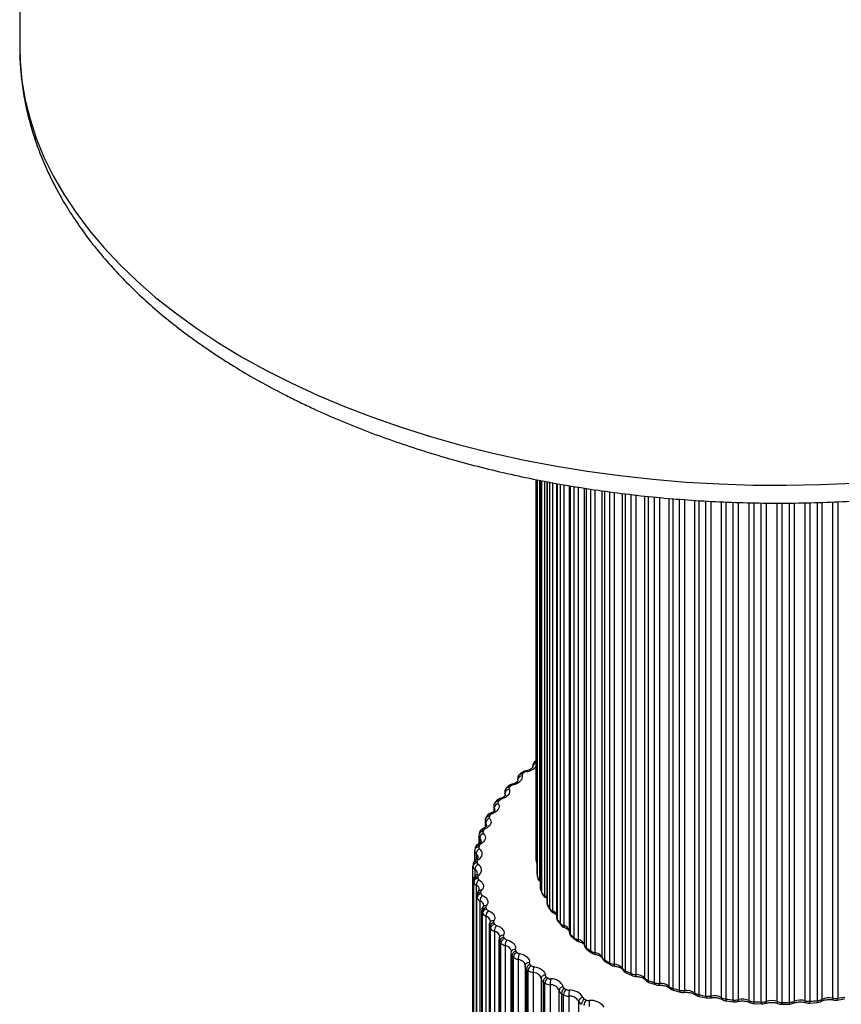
# Paper-space layout '_Isométrica' of a CAD drawing. Header units: millimetres. Extents: x -331 to 29, y -307 to 328.
# Tile 2 of 6: x -331 to -136, y -187 to 47. Entities that reach past the tile are written whole.
import ezdxf

# ---------------------------------------------------------------- set-up
doc = ezdxf.new("R2010")
doc.units = ezdxf.units.MM

psp = doc.layouts.new('_Isométrica')

# ---------------------------------------------------------------- linework, layer by layer
at = {"color": 7, "linetype": 'Continuous', "lineweight": 25}
for p, q in [((-331.15, 219.93), (-331.15, 40.29)), ((-331.15, 40.43), (-331.15, 40.29)), ((-208.65, -152.61), (-208.65, -62.27)), ((-208.51, -62.3), (-208.51, -155.35)), ((-207.68, -62.45), (-207.68, -159.05)), ((-206.1, -62.74), (-206.1, -162.66)), ((-203.81, -63.17), (-203.81, -166.14)), ((-200.84, -63.7), (-200.84, -169.45)), ((-209.45, -130.19), (-209.45, -130.39)), ((-209.43, -130.38), (-209.45, -130.19)), ((-208.65, -128.89), (-208.85, -129.05)), ((-212.19, -131.83), (-212.55, -132.16)), ((-215.45, -135.11), (-215.77, -135.47)), ((-213.02, -133.2), (-213.02, -133.69)), ((-216.12, -136.38), (-216.12, -137.29)), ((-218.71, -139.72), (-218.71, -140.96)), ((-218.21, -138.57), (-218.46, -138.94)), ((-220.42, -142.17), (-220.62, -142.55)), ((-219.44, -141.37), (-219.45, -141.37)), ((-220.77, -143.17), (-220.77, -144.74)), ((-222.29, -146.71), (-222.29, -148.62)), ((-222.21, -146.27), (-222.27, -146.71)), ((-222.07, -145.88), (-222.21, -146.27)), ((-221.15, -144.96), (-221.16, -144.97)), ((-222.3, -148.63), (-222.31, -148.63)), ((-223.25, -150.32), (-223.25, -152.65)), ((-223.22, -150.08), (-223.24, -150.2)), ((-223.15, -149.68), (-223.22, -150.08)), ((-223.63, -153.53), (-223.64, -153.93)), ((-223.64, -153.93), (-223.64, -153.95)), ((-223.64, -242.13), (-223.64, -153.95)), ((-208.51, -155.35), (-208.51, -155.43)), ((-208.51, -155.43), (-208.5, -155.52)), ((-208.5, -155.52), (-208.34, -156.58)), ((-223.52, -157.24), (-223.52, -245.43)), ((-223.51, -157.31), (-223.52, -157.24)), ((-223.51, -157.31), (-223.51, -245.5)), ((-223.47, -245.89), (-223.47, -157.7)), ((-222.87, -158.44), (-222.87, -246.63)), ((-208.35, -156.47), (-208.34, -156.58)), ((-222.84, -160.87), (-222.84, -249.06)), ((-222.81, -161.05), (-222.81, -249.23)), ((-207.61, -159.47), (-207.23, -160.51)), ((-222.71, -249.62), (-222.71, -161.43)), ((-222, -162.14), (-222, -250.32)), ((-205.94, -163.31), (-205.36, -164.32)), ((-221.6, -164.45), (-221.6, -252.64)), ((-221.54, -164.73), (-221.54, -252.91)), ((-221.37, -253.29), (-221.37, -165.11)), ((-220.56, -165.77), (-220.56, -253.96)), ((-204.56, -164.99), (-204.55, -164.99)), ((-219.81, -167.95), (-219.81, -256.14)), ((-203.52, -166.99), (-202.75, -167.95)), ((-219.7, -168.33), (-219.7, -256.52)), ((-219.47, -256.89), (-219.47, -168.7)), ((-218.56, -169.32), (-218.56, -257.51)), ((-217.48, -171.35), (-217.48, -259.54)), ((-217.3, -171.82), (-217.3, -260.01)), ((-217.02, -260.36), (-217.02, -172.18)), ((-216.02, -172.75), (-216.02, -260.94)), ((-200.4, -170.46), (-199.44, -171.35)), ((-214.55, -174.14), (-214.63, -174.61)), ((-214.63, -174.61), (-214.63, -262.8)), ((-214.54, -174.07), (-214.55, -174.14)), ((-196.62, -173.68), (-195.5, -174.5)), ((-214.38, -175.18), (-214.38, -263.36)), ((-214.04, -263.7), (-214.04, -175.52)), ((-212.95, -176.03), (-212.95, -264.22)), ((-210.12, -177.22), (-209.74, -177.54)), ((-192.24, -176.62), (-190.96, -177.35)), ((-211.29, -177.71), (-211.29, -265.9)), ((-210.94, -178.36), (-210.56, -178.69)), ((-210.94, -178.36), (-210.94, -266.55)), ((-210.56, -266.87), (-210.56, -178.69)), ((-209.39, -179.15), (-209.39, -267.33)), ((-187.31, -179.23), (-185.9, -179.87)), ((-207.48, -180.63), (-207.48, -180.59)), ((-207.48, -180.63), (-207.48, -268.81)), ((-207.03, -181.36), (-206.59, -181.66)), ((-207.03, -181.36), (-207.03, -269.55)), ((-206.59, -269.85), (-206.59, -181.66)), ((-206.25, -180.18), (-205.83, -180.48)), ((-205.36, -182.06), (-205.36, -270.25)), ((-182.74, -180.89), (-182.73, -180.9)), ((-181.91, -181.49), (-180.39, -182.03)), ((-203.23, -271.59), (-203.23, -183.4)), ((-202.66, -184.15), (-202.18, -184.42)), ((-202.66, -184.15), (-202.66, -272.33)), ((-202.18, -272.61), (-202.18, -184.42)), ((-201.95, -182.92), (-201.48, -183.2)), ((-176.1, -183.36), (-174.48, -183.8)), ((-200.89, -184.76), (-200.89, -272.94)), ((-198.57, -274.17), (-198.57, -185.98)), ((-197.23, -185.44), (-196.72, -185.68)), ((-169.96, -184.84), (-168.26, -185.16)), ((-163.57, -185.89), (-161.82, -186.09)), ((-157.02, -186.5), (-155.24, -186.59)), ((-150.39, -186.67), (-148.6, -186.64)), ((-143.77, -186.4), (-142, -186.25)), ((-137.24, -185.68), (-135.52, -185.41))]:
    psp.add_line(p, q, dxfattribs=at)
at = {"color": 8, "linetype": 'Continuous', "lineweight": 25}
for p, q in [((-208.51, -62.3), (-208.51, -155.43)), ((-208.35, -156.47), (-208.35, -62.33)), ((-207.89, -62.41), (-207.89, -157.09)), ((-207.64, -62.46), (-207.64, -159.26)), ((-207.28, -160.28), (-207.28, -62.52)), ((-206.7, -62.63), (-206.7, -160.87)), ((-206.01, -62.76), (-206.01, -163.01)), ((-205.45, -163.99), (-205.45, -62.86)), ((-204.75, -62.99), (-204.75, -164.54)), ((-203.64, -63.2), (-203.64, -166.61)), ((-202.88, -167.55), (-202.88, -63.34)), ((-202.08, -63.49), (-202.08, -168.05)), ((-200.56, -63.75), (-200.56, -170.04)), ((-199.62, -170.92), (-199.62, -63.9)), ((-198.72, -64.04), (-198.72, -171.36)), ((-197.22, -172.6), (-197.22, -64.28)), ((-196.81, -64.34), (-196.81, -173.24)), ((-195.7, -174.05), (-195.7, -64.52)), ((-194.72, -64.67), (-194.72, -174.43)), ((-192.98, -175.56), (-192.98, -64.92)), ((-192.44, -64.99), (-192.44, -176.16)), ((-191.17, -176.89), (-191.17, -65.16)), ((-190.13, -65.3), (-190.13, -177.2)), ((-188.17, -178.21), (-188.17, -65.56)), ((-187.52, -65.64), (-187.52, -178.77)), ((-186.11, -179.41), (-186.11, -65.81)), ((-185.01, -65.93), (-185.01, -179.65)), ((-182.86, -180.52), (-182.86, -66.16)), ((-182.1, -66.24), (-182.1, -181.03)), ((-180.57, -181.58), (-180.57, -66.4)), ((-179.43, -66.52), (-179.43, -181.74)), ((-177.12, -182.46), (-177.12, -66.71)), ((-176.27, -66.78), (-176.27, -182.92)), ((-174.64, -183.36), (-174.64, -66.91)), ((-173.47, -67.01), (-173.47, -183.44)), ((-171.04, -184), (-171.04, -67.19)), ((-170.09, -67.24), (-170.09, -184.4)), ((-168.39, -184.73), (-168.39, -67.33)), ((-167.21, -67.4), (-167.21, -184.73)), ((-164.68, -185.12), (-164.68, -67.54)), ((-163.66, -67.58), (-163.66, -185.46)), ((-161.9, -185.67), (-161.9, -67.64)), ((-160.74, -67.67), (-160.74, -185.59)), ((-141.93, -185.82), (-141.93, -67.7)), ((-140.88, -67.66), (-140.88, -185.52)), ((-138.31, -185.22), (-138.31, -67.55)), ((-137.14, -67.5), (-137.14, -185.25)), ((-158.14, -185.81), (-158.14, -67.75)), ((-157.06, -67.79), (-157.06, -186.08)), ((-155.27, -186.17), (-155.27, -67.8)), ((-154.13, -67.81), (-154.13, -186.02)), ((-151.51, -186.06), (-151.51, -67.83)), ((-150.38, -67.83), (-150.38, -186.25)), ((-148.58, -186.22), (-148.58, -67.83)), ((-147.48, -67.81), (-147.48, -185.99)), ((-144.87, -185.86), (-144.87, -67.76)), ((-143.71, -67.74), (-143.71, -185.97)), ((-212.96, -133.63), (-213, -133.39)), ((-213, -133.39), (-213, -133.73)), ((-216.05, -136.68), (-216.05, -137.21)), ((-218.59, -140.11), (-218.59, -140.86)), ((-220.58, -143.65), (-220.58, -144.6)), ((-222.02, -147.29), (-222.02, -148.44)), ((-222.88, -150.99), (-222.88, -152.34)), ((-223.17, -154.72), (-223.17, -156.36))]:
    psp.add_line(p, q, dxfattribs=at)
at = {"color": 8, "linetype": 'Continuous', "lineweight": 25, "flags": 128}
for points in [[(-331.15, 40.29), (-331.06, 36.91), (-330.62, 32.32), (-329.84, 27.74), (-328.7, 23.19), (-327.22, 18.67), (-325.39, 14.2), (-323.22, 9.78), (-320.71, 5.41), (-317.87, 1.12), (-314.71, -3.1), (-311.22, -7.24), (-307.42, -11.28), (-303.32, -15.22), (-298.92, -19.05), (-294.22, -22.76), (-289.25, -26.36), (-284.01, -29.82), (-278.51, -33.14), (-272.76, -36.32), (-266.77, -39.35)], [(-266.77, -39.35), (-260.55, -42.23), (-254.12, -44.94), (-247.49, -47.48), (-240.67, -49.86), (-233.68, -52.06), (-226.52, -54.07), (-219.22, -55.9), (-211.78, -57.55), (-204.22, -59), (-196.56, -60.26), (-188.81, -61.32), (-180.99, -62.18), (-173.11, -62.84), (-165.19, -63.3), (-157.23, -63.56), (-149.27, -63.61), (-141.31, -63.46), (-133.37, -63.11)], [(-210.95, -131.51), (-211.01, -131.41), (-211.06, -131.36), (-211.11, -131.34), (-211.12, -131.34)], [(-214.18, -134.69), (-214.26, -134.6), (-214.32, -134.55), (-214.39, -134.53), (-214.41, -134.53)], [(-215.97, -137.04), (-215.98, -136.92), (-216.05, -136.68)], [(-207.89, -157.09), (-207.69, -157.25), (-207.68, -157.26)], [(-207.64, -159.26), (-207.62, -159.42), (-207.61, -159.47)], [(-207.28, -160.28), (-207.26, -160.43), (-207.23, -160.51)], [(-202.08, -168.05), (-202.07, -168.2), (-202.04, -168.32), (-202, -168.42), (-201.94, -168.48), (-201.91, -168.5)], [(-198.72, -171.36), (-198.72, -171.51), (-198.69, -171.63), (-198.66, -171.73), (-198.61, -171.78), (-198.57, -171.8)], [(-194.72, -174.43), (-194.72, -174.58), (-194.7, -174.7), (-194.67, -174.79), (-194.64, -174.84), (-194.61, -174.86)], [(-211.26, -177.4), (-211.26, -177.33), (-211.32, -177.08), (-211.45, -176.85), (-211.64, -176.63), (-211.9, -176.44), (-212.21, -176.27), (-212.56, -176.13), (-212.95, -176.03)], [(-192.98, -175.56), (-192.96, -175.71), (-192.95, -175.75)], [(-207.48, -180.55), (-207.51, -180.35), (-207.6, -180.11), (-207.77, -179.88), (-207.99, -179.67), (-208.28, -179.49), (-208.61, -179.34), (-208.99, -179.22), (-209.39, -179.15)], [(-188.17, -178.21), (-188.15, -178.36), (-188.1, -178.5)], [(-182.1, -181.03), (-182.09, -181.18), (-182.06, -181.31), (-182.01, -181.41), (-181.94, -181.47), (-181.91, -181.49)], [(-180.57, -181.58), (-180.56, -181.73), (-180.53, -181.85), (-180.49, -181.95), (-180.42, -182.01), (-180.39, -182.03)], [(-176.27, -182.92), (-176.26, -183.07), (-176.23, -183.19), (-176.19, -183.29), (-176.14, -183.34), (-176.1, -183.36)], [(-174.64, -183.36), (-174.63, -183.51), (-174.61, -183.63), (-174.57, -183.72), (-174.52, -183.78), (-174.48, -183.8)], [(-170.09, -184.4), (-170.09, -184.55), (-170.07, -184.67), (-170.04, -184.76), (-170, -184.82), (-169.96, -184.84)], [(-168.39, -184.73), (-168.38, -184.88), (-168.36, -185), (-168.33, -185.09), (-168.3, -185.14), (-168.26, -185.16)], [(-167.21, -184.73), (-167.22, -184.88), (-167.24, -185), (-167.26, -185.09), (-167.3, -185.15), (-167.33, -185.16)], [(-163.66, -185.46), (-163.66, -185.61), (-163.64, -185.73), (-163.62, -185.82), (-163.6, -185.87), (-163.57, -185.89)], [(-161.9, -185.67), (-161.9, -185.82), (-161.89, -185.94), (-161.87, -186.03), (-161.85, -186.08), (-161.82, -186.09)], [(-160.74, -185.59), (-160.74, -185.74), (-160.77, -185.87), (-160.8, -185.96), (-160.85, -186.02), (-160.89, -186.03)], [(-154.13, -186.02), (-154.14, -186.17), (-154.17, -186.29), (-154.21, -186.38), (-154.27, -186.45), (-154.31, -186.46)], [(-151.51, -186.06), (-151.5, -186.21), (-151.46, -186.34), (-151.41, -186.43), (-151.34, -186.5), (-151.31, -186.51)], [(-144.87, -185.86), (-144.86, -186.01), (-144.83, -186.13), (-144.79, -186.23), (-144.74, -186.29), (-144.7, -186.3)], [(-138.31, -185.22), (-138.31, -185.37), (-138.29, -185.49), (-138.26, -185.58), (-138.21, -185.64), (-138.18, -185.65)], [(-137.14, -185.25), (-137.15, -185.4), (-137.16, -185.52), (-137.18, -185.61), (-137.21, -185.66), (-137.24, -185.68)]]:
    psp.add_lwpolyline(points, dxfattribs=at)
at = {"color": 7, "linetype": 'Continuous', "lineweight": 25, "flags": 128}
for points in [[(-212.01, -132.48), (-211.96, -132.82), (-212.02, -133.16), (-212.17, -133.49), (-212.42, -133.81), (-212.75, -134.09), (-213.17, -134.34), (-213.65, -134.54), (-214.18, -134.69)], [(-213, -133.39), (-213.02, -133.29), (-213.02, -133.2)], [(-215.09, -135.71), (-214.99, -136.05), (-214.99, -136.4), (-215.09, -136.73), (-215.29, -137.06), (-215.58, -137.36), (-215.95, -137.62), (-216.4, -137.85), (-216.91, -138.03)], [(-217.65, -139.09), (-217.5, -139.43), (-217.44, -139.77), (-217.49, -140.11), (-217.64, -140.44), (-217.88, -140.76), (-218.22, -141.04), (-218.63, -141.29), (-219.11, -141.5)], [(-219.68, -142.6), (-219.47, -142.92), (-219.37, -143.26), (-219.36, -143.6), (-219.46, -143.94), (-219.65, -144.26), (-219.94, -144.56), (-220.31, -144.83), (-220.75, -145.06)], [(-221.15, -146.19), (-220.9, -146.5), (-220.74, -146.83), (-220.68, -147.17), (-220.73, -147.51), (-220.87, -147.85), (-221.11, -148.16), (-221.44, -148.45), (-221.84, -148.7)], [(-223.25, -150.32), (-223.25, -150.3), (-223.24, -150.2)], [(-222.17, -157.21), (-221.79, -157.47), (-221.48, -157.77), (-221.27, -158.09), (-221.15, -158.43), (-221.13, -158.77), (-221.22, -159.11), (-221.4, -159.44), (-221.68, -159.74)], [(-222.81, -161.05), (-222.83, -160.94), (-222.84, -160.87)], [(-221.37, -160.88), (-220.94, -161.12), (-220.59, -161.39), (-220.33, -161.7), (-220.16, -162.03), (-220.09, -162.37), (-220.12, -162.72), (-220.26, -163.05), (-220.48, -163.37)], [(-220, -164.48), (-219.54, -164.7), (-219.15, -164.96), (-218.84, -165.25), (-218.62, -165.57), (-218.5, -165.91), (-218.47, -166.25), (-218.55, -166.59), (-218.73, -166.92)], [(-218.08, -168), (-217.58, -168.19), (-217.15, -168.43), (-216.8, -168.71), (-216.53, -169.01), (-216.36, -169.34), (-216.28, -169.68), (-216.31, -170.03), (-216.43, -170.36)], [(-215.61, -171.41), (-215.09, -171.57), (-214.63, -171.79), (-214.23, -172.04), (-213.92, -172.34), (-213.69, -172.65), (-213.56, -172.99), (-213.54, -173.33), (-213.61, -173.67)], [(-212.63, -174.67), (-212.09, -174.81), (-211.59, -175), (-211.16, -175.23), (-210.8, -175.51), (-210.52, -175.81), (-210.34, -176.14), (-210.26, -176.48), (-210.29, -176.83)], [(-211.29, -177.71), (-211.29, -177.68), (-211.28, -177.57)], [(-209.15, -177.77), (-208.59, -177.88), (-208.07, -178.04), (-207.6, -178.25), (-207.2, -178.51), (-206.88, -178.8), (-206.65, -179.12), (-206.52, -179.45), (-206.48, -179.79)]]:
    psp.add_lwpolyline(points, dxfattribs=at)
at = {"color": 8, "linetype": 'Continuous', "lineweight": 25}
for centre, radius, start, end in [((-211.24, -128.21), 3.31, 275.012, 321.5656), ((-208.53, -130.35), 0.911, 97.4677, 175.5619), ((-208.58, -129.41), 0.455, 99.0302, 126.9793), ((-212.15, -132.67), 0.649, 65.1173, 128.9529), ((-211.79, -132.33), 0.642, 64.6819, 128.2908), ((-215.27, -135.96), 0.703, 68.7132, 135.265), ((-214.97, -135.61), 0.697, 68.3181, 134.4971), ((-215.42, -136.38), 0.703, 179.8473, 204.7458), ((-217.97, -139.71), 0.735, 180.8547, 212.8641), ((-217.87, -139.41), 0.761, 72.4351, 141.592), ((-217.62, -139.05), 0.755, 72.0676, 140.7747), ((-217.16, -138.17), 0.287, 29.508, 95.5291), ((-219.94, -142.95), 0.786, 74.4264, 149.776), ((-219.75, -142.57), 0.781, 74.069, 149.0296), ((-219.37, -141.7), 0.34, 37.7478, 101.3412), ((-219.35, -140.6), 0.901, 0.6114, 33.1814), ((-220, -143.15), 0.771, 180.9415, 220.6279), ((-221.31, -144.28), 0.958, 1.157, 40.7618), ((-221.46, -146.68), 0.824, 181.9907, 227.6554), ((-221.44, -146.6), 0.835, 77.7754, 157.0401), ((-221.31, -146.22), 0.83, 77.4391, 156.1778), ((-221.04, -145.34), 0.4, 44.8849, 106.532), ((-222.31, -149.92), 0.873, 80.6787, 163.7395), ((-222.13, -149.06), 0.464, 51.0915, 111.4625), ((-222.68, -148.04), 1, 0.8967, 48.3271), ((-222.39, -150.28), 0.863, 182.7274, 234.8563), ((-222.38, -150.31), 0.878, 81.0117, 164.539), ((-223.51, -151.87), 1.09, 3.0798, 54.6422), ((-222.74, -154.05), 0.915, 84.1888, 172.1698), ((-222.73, -153.66), 0.912, 83.8581, 171.3848), ((-222.65, -152.79), 0.507, 55.0048, 117.8938), ((-207.9, -152.61), 0.754, 179.8073, 215.1147), ((-223.74, -155.73), 1.17, 4.8194, 60.7792), ((-222.59, -156.57), 0.574, 60.0305, 122.8271), ((-223.39, -159.6), 1.26, 5.1134, 66.0387), ((-207.37, -157.13), 0.524, 175.603, 232.1142), ((-221.95, -160.32), 0.64, 64.522, 128.1659), ((-206.99, -159.04), 0.685, 180.0975, 198.452), ((-207.46, -162.38), 1.69, 36.6998, 63.2728), ((-206.23, -160.93), 0.471, 172.1205, 236.8388), ((-222.41, -163.4), 1.33, 5.9378, 72.1888), ((-220.74, -164.01), 0.694, 68.1681, 134.4097), ((-205.39, -162.65), 0.719, 180.4519, 209.3025), ((-205.38, -163.01), 0.628, 179.4575, 208.4073), ((-220.9, -164.45), 0.698, 179.6754, 203.5867), ((-220.91, -167.19), 1.45, 8.8027, 76.3177), ((-204.82, -164), 0.622, 179.318, 210.9071), ((-204.31, -164.61), 0.447, 169.86, 236.3615), ((-205.28, -166.09), 1.64, 26.373, 71.1157), ((-219.08, -167.95), 0.729, 180.6595, 211.7762), ((-218.97, -167.63), 0.753, 71.9278, 140.6774), ((-203.05, -166.13), 0.768, 181.2013, 219.3924), ((-203.04, -166.63), 0.604, 178.8604, 217.0972), ((-202.28, -167.57), 0.597, 178.6613, 219.2684), ((-202.37, -169.61), 1.59, 15.4708, 79.5166), ((-218.84, -170.89), 1.59, 11.6048, 79.9941), ((-216.64, -171.14), 0.807, 75.4529, 147.3184), ((-200.02, -169.42), 0.823, 182.0684, 228.9029), ((-199.99, -170.06), 0.567, 177.5472, 224.6805), ((-216.72, -171.34), 0.763, 180.6412, 219.6172), ((-216.21, -174.46), 1.72, 13.0712, 83.4741), ((-199.06, -170.95), 0.558, 177.2069, 226.4616), ((-213.82, -174.58), 0.815, 181.7736, 226.7316), ((-213.79, -174.48), 0.828, 77.3146, 155.9835), ((-196.28, -173.27), 0.536, 176.1965, 230.2751), ((-195.17, -174.09), 0.528, 175.7863, 231.5201), ((-191.94, -176.21), 0.507, 174.6054, 233.9801), ((-190.7, -176.96), 0.475, 172.4143, 236.3705), ((-189.56, -177.33), 0.582, 167.6959, 211.2305), ((-210.44, -177.67), 0.853, 182.4942, 234.0017), ((-187.07, -178.85), 0.452, 170.5505, 237.9363), ((-185.67, -179.49), 0.444, 169.8391, 238.2453), ((-183.54, -179.78), 1.47, 175.0093, 191.5684), ((-206.56, -180.56), 0.928, 184.088, 239.7957), ((-182.25, -180.53), 0.607, 178.9363, 216.2806), ((-180.91, -181.87), 1.49, 348.5531, 4.9493), ((-176.56, -182.48), 0.57, 177.6771, 224.0523), ((-174.04, -183.57), 0.577, 328.4795, 12.4852), ((-170.5, -184.03), 0.539, 176.3603, 229.743), ((-164.17, -185.17), 0.51, 174.7926, 233.6662), ((-157.69, -185.89), 0.456, 170.8965, 237.3658), ((-156.21, -186.2), 0.858, 171.4284, 200.2028), ((-154.09, -186.3), 1.19, 173.7877, 194.3644), ((-156.49, -186.38), 6.11, 357.247, 1.2121), ((-150.44, -186.35), 1.86, 350.9195, 3.9716), ((-147.91, -186.07), 0.44, 301.3166, 10.5365), ((-144.41, -186.1), 0.707, 335.0944, 10.3441), ((-142.52, -185.95), 0.601, 330.0597, 12.0701), ((-141.35, -185.59), 0.471, 303.242, 7.8882)]:
    psp.add_arc(centre, radius, start, end, dxfattribs=at)
at = {"color": 7, "linetype": 'Continuous', "lineweight": 25}
for centre, radius, start, end in [((-211.98, -133.5), 1.02, 91.789, 173.6817), ((-211.63, -132.39), 0.392, 128.4804, 193.6233), ((-180.09, -166.31), 46.71, 132.2788, 132.8716), ((-210.8, -132.62), 1.12, 97.5588, 129.3462), ((-214.75, -135.57), 0.368, 135.5066, 203.6277), ((-184.88, -161.6), 39.99, 138.239, 138.8964), ((-214.01, -135.67), 0.998, 100.3038, 134.7374), ((-214.98, -136.79), 1.08, 95.7123, 173.9497), ((-217.46, -140.22), 1.14, 99.7667, 174.356), ((-217.35, -138.9), 0.358, 143.6927, 213.1047), ((-189.27, -158.14), 34.4, 144.843, 145.5699), ((-216.71, -138.88), 0.877, 103.1461, 140.7524), ((-219.41, -142.35), 0.363, 152.8822, 221.6796), ((-193.04, -155.84), 29.98, 152.1197, 152.9163), ((-218.89, -142.23), 0.763, 106.1408, 147.4784), ((-219.39, -143.76), 1.2, 103.983, 174.8721), ((-220.75, -147.39), 1.27, 108.392, 175.469), ((-220.9, -145.9), 0.382, 162.7462, 229.1287), ((-195.98, -154.54), 26.76, 160.0419, 160.9012), ((-220.54, -145.69), 0.66, 109.3679, 154.9865), ((-197.93, -153.99), 24.73, 168.5032, 169.4089), ((-221.62, -149.23), 0.571, 112.9445, 163.3083), ((-221.54, -151.08), 1.35, 113.0244, 176.1178), ((-222.91, -151.03), 1.46, 292.1799, 54.4973), ((-221.83, -149.5), 0.416, 172.8591, 235.4168), ((-222.71, -153.9), 0.933, 182.7999, 240.667), ((-221.73, -154.8), 1.44, 117.9093, 176.7886), ((-198.79, -153.88), 23.86, 177.3098, 178.2373), ((-222.18, -153.12), 0.466, 182.7999, 240.667), ((-222.14, -152.82), 0.497, 117.0332, 172.4035), ((-223.05, -154.82), 1.45, 300.7549, 63.6979), ((-222.08, -156.44), 0.439, 121.8403, 182.1254), ((-189.05, -153.01), 19.6, 187.0896, 190.1458), ((-222.56, -157.42), 0.961, 87.4358, 173.5824), ((-199.16, -154.67), 24.49, 186.2014, 187.1215), ((-222.51, -157.81), 0.967, 87.8294, 173.5812), ((-222.43, -157.48), 1.06, 192.2345, 245.0872), ((-221.33, -158.51), 1.55, 123.0735, 177.4521), ((-198.5, -153.85), 24.15, 186.2014, 187.1215), ((-221.95, -156.73), 0.532, 192.2345, 245.0872), ((-207.37, -156.23), 1.01, 193.6686, 238.8109), ((-221.8, -161.16), 1.02, 91.2468, 173.6568), ((-197.73, -154.37), 25.96, 194.8996, 195.7847), ((-221.69, -161.54), 1.02, 91.649, 173.6749), ((-220.32, -162.19), 1.69, 128.5396, 178.0792), ((-221.44, -160.06), 0.397, 127.5869, 192.2009), ((-197.09, -153.56), 25.6, 194.8996, 195.7847), ((-221.15, -160.3), 0.614, 200.9539, 248.8965), ((-187.16, -152.51), 21.56, 198.247, 201.1151), ((-206.17, -159.77), 1.21, 204.666, 244.4154), ((-221.56, -160.99), 1.23, 200.9539, 248.8965), ((-220.23, -163.63), 0.37, 134.4486, 202.2446), ((-183.94, -150.99), 25.13, 208.5609, 211.1509), ((-220.47, -164.84), 1.07, 95.1541, 173.903), ((-195.23, -153.47), 28.62, 203.1659, 203.9953), ((-220.3, -165.22), 1.08, 95.5681, 173.9374), ((-220.13, -164.42), 1.42, 208.8686, 252.281), ((-194.62, -152.67), 28.22, 203.1659, 203.9953), ((-218.69, -165.82), 1.87, 134.3236, 178.6431), ((-219.78, -163.8), 0.71, 208.8686, 252.281), ((-204.23, -163.16), 1.47, 214.3517, 249.2564), ((-218.57, -168.44), 1.13, 99.1882, 174.2917), ((-218.34, -168.81), 1.14, 99.6172, 174.3392), ((-218.45, -167.14), 0.358, 142.4768, 211.8208), ((-191.24, -150.9), 32.04, 210.8405, 211.6026), ((-216.44, -169.35), 2.12, 140.4322, 179.1212), ((-217.87, -167.21), 0.818, 215.9785, 255.3799), ((-179.69, -148.05), 30.3, 217.7868, 220.0727), ((-201.58, -166.35), 1.77, 222.7669, 253.5951), ((-191.8, -151.67), 32.49, 210.8405, 211.6026), ((-218.15, -167.74), 1.64, 215.9785, 255.3799), ((-216.12, -170.53), 0.361, 151.5418, 220.5401), ((-174.79, -143.45), 37.03, 225.8956, 227.8957), ((-216.11, -171.93), 1.19, 103.3799, 174.7941), ((-187.64, -148.77), 37.57, 217.8505, 218.5423), ((-215.83, -172.29), 1.2, 103.8271, 174.8518), ((-215.64, -170.92), 1.87, 222.3387, 258.2902), ((-187.13, -148.03), 37.05, 217.8505, 218.5423), ((-215.42, -170.49), 0.937, 222.3387, 258.2902), ((-213.52, -172.77), 2.5, 146.8604, 179.4974), ((-198.27, -169.32), 2.09, 230.0664, 257.6047), ((-198.91, -173.12), 1.76, 16.9308, 84.0613), ((-196.29, -172.45), 0.941, 189.1708, 236.4064), ((-213.12, -175.28), 1.26, 107.76, 175.3814), ((-212.78, -175.62), 1.27, 108.2286, 175.4463), ((-213.25, -173.79), 0.378, 161.3356, 228.1537), ((-182.52, -143.95), 43.22, 224.1939, 224.8182), ((-212.47, -173.62), 1.06, 228.0305, 261.0782), ((-209.86, -176.05), 3.09, 153.5878, 179.7643), ((-169.66, -137.22), 45.11, 232.9902, 234.7435), ((-194.36, -172.04), 2.42, 236.4384, 261.4011), ((-194.84, -176.52), 2.09, 27.2773, 86.7803), ((-182.96, -144.63), 43.82, 224.1939, 224.8182), ((-212.62, -173.94), 2.12, 228.0305, 261.0782), ((-210.43, -177.66), 0.848, 79.8505, 174.0931), ((-209.61, -178.46), 1.34, 112.3592, 176.0246), ((-209.88, -176.89), 0.411, 171.4401, 234.6004), ((-191.92, -175.16), 1.13, 200.6339, 242.3912), ((-164.71, -129.58), 54.21, 239.2271, 240.7783), ((-189.89, -174.48), 2.73, 242.063, 265.0676), ((-190.16, -179.66), 2.46, 36.2283, 89.3887), ((-209.21, -178.78), 1.34, 112.8523, 176.0937), ((-209.13, -176.79), 2.37, 233.1433, 263.7899), ((-209.03, -176.59), 1.19, 233.1433, 263.7899), ((-205.23, -179.15), 4.16, 160.5774, 179.926), ((-186.99, -177.51), 1.37, 210.8233, 247.4863), ((-160.3, -121.01), 63.85, 244.7698, 246.1606), ((-184.94, -176.65), 3, 247.0971, 268.6704), ((-184.91, -182.49), 2.84, 43.9435, 92.0372), ((-206.59, -180.69), 0.904, 83.5567, 173.7196), ((-205.6, -181.45), 1.42, 117.2069, 176.6942), ((-205.16, -181.74), 1.43, 117.7276, 176.7643), ((-205.2, -179.45), 2.61, 237.7632, 266.4597), ((-206.03, -179.78), 0.458, 181.4279, 239.9849), ((-205.13, -179.37), 1.31, 237.7632, 266.4597), ((-198.81, -182.06), 6.55, 167.7747, 179.9986), ((-205.2, -184.16), 2.11, 21.1069, 94.3419), ((-204.99, -183.61), 2.95, 21.1069, 94.3419), ((-181.59, -179.46), 1.65, 219.7074, 251.9915), ((-156.7, -112.12), 73.45, 249.767, 251.0338), ((-179.56, -178.53), 3.22, 251.6722, 272.2683), ((-179.16, -184.94), 3.21, 50.6186, 94.8017), ((-202.28, -183.51), 0.959, 87.2992, 173.5833), ((-202.21, -183.2), 1.04, 190.9492, 244.5081), ((-201.13, -184.22), 1.53, 122.3305, 177.3604), ((-201.72, -182.45), 0.522, 190.9492, 244.5081), ((-200.64, -184.49), 1.54, 122.8813, 177.4285), ((-200.85, -181.92), 2.84, 241.9687, 269.1149), ((-200.81, -181.95), 1.42, 241.9687, 269.1149), ((-184.58, -184.75), 16.31, 175.11, 180.0095), ((-200.5, -186.67), 3.32, 28.5572, 95.8048), ((-175.79, -181.01), 1.97, 227.4097, 256.1101), ((-154.05, -103.62), 82.35, 254.3466, 255.5204), ((-173.82, -180.1), 3.35, 255.8964, 275.9182), ((-173, -186.96), 3.55, 56.4414, 97.7247), ((-169.69, -182.14), 2.29, 234.1123, 259.9765), ((-152.35, -96.26), 89.91, 258.617, 259.7241), ((-200.65, -187.12), 2.37, 28.5572, 95.8048), ((-197.56, -186.09), 1.01, 91.1072, 173.6509), ((-197.43, -185.58), 1.2, 199.7769, 248.3909), ((-196.21, -186.75), 1.66, 127.753, 177.9943), ((-197.01, -184.88), 0.601, 199.7769, 248.3909), ((-195.68, -187), 1.68, 128.3361, 178.0574), ((-196.1, -184.3), 1.52, 245.8287, 271.78), ((-195.58, -189.5), 3.71, 35.1971, 97.3473), ((-227.87, -187.21), 31.85, 359.9944, 2.502), ((-167.79, -181.37), 3.41, 259.86, 279.6795), ((-166.5, -188.48), 3.82, 61.575, 100.8389), ((-163.37, -182.86), 2.61, 240.0012, 263.6839), ((-151.47, -90.68), 95.55, 262.6709, 263.7339), ((-161.53, -182.32), 3.37, 263.6388, 283.6172), ((-159.76, -189.47), 4, 66.1535, 104.1796), ((-156.92, -183.18), 2.9, 245.2431, 267.3037), ((-151.18, -87.41), 98.84, 266.589, 267.6283), ((-155.12, -182.93), 3.24, 267.2989, 287.8059), ((-152.88, -189.9), 4.08, 70.2842, 107.7911), ((-150.43, -183.11), 3.14, 249.9788, 270.8968), ((-151.15, -86.74), 99.51, 270.445, 271.4796), ((-148.63, -183.19), 3.03, 270.9, 292.3336), ((-145.98, -189.75), 4.05, 74.0517, 111.731), ((-143.97, -182.67), 3.31, 254.325, 274.5202), ((-151.04, -88.73), 97.51, 274.3091, 275.3578), ((-142.15, -183.07), 2.76, 274.4992, 297.3064), ((-139.16, -189.04), 3.92, 77.5215, 116.0737), ((-137.63, -181.89), 3.4, 258.3781, 278.2318), ((-150.49, -93.21), 93, 278.2518, 279.3342)]:
    psp.add_arc(centre, radius, start, end, dxfattribs=at)
for points, knots in [([(-331.12, 40.44), (-331.12, 39.57), (-331.14, 37.17), (-330.82, 33.24), (-330.19, 28.67), (-329.24, 24.13), (-327.97, 19.62), (-326.39, 15.14), (-324.5, 10.71), (-322.3, 6.33), (-319.8, 2), (-316.99, -2.25), (-313.89, -6.44), (-310.48, -10.54), (-306.79, -14.55), (-302.82, -18.46), (-298.58, -22.26), (-294.07, -25.94), (-289.3, -29.5), (-284.29, -32.93), (-279.05, -36.23), (-273.57, -39.38), (-268.77, -41.93), (-265.76, -43.41), (-264.7, -43.93)], [0, 0, 0, 0, 0.0261622, 0.0720412, 0.1179336, 0.1639013, 0.2100012, 0.2562818, 0.3027808, 0.3495237, 0.3965224, 0.4437765, 0.4912742, 0.5389946, 0.5869106, 0.6349915, 0.6832058, 0.7315229, 0.7799149, 0.8283574, 0.8768299, 0.9253155, 0.9737978, 1, 1, 1, 1]), ([(-264.7, -43.93), (-263.66, -44.43), (-260.64, -45.87), (-255.5, -48.13), (-249.23, -50.66), (-242.79, -53.03), (-236.19, -55.24), (-229.45, -57.27), (-222.58, -59.14), (-215.58, -60.82), (-208.48, -62.34), (-201.27, -63.67), (-193.98, -64.82), (-186.62, -65.79), (-179.2, -66.58), (-171.73, -67.18), (-164.23, -67.6), (-156.7, -67.83), (-149.16, -67.87), (-141.63, -67.73), (-134.12, -67.4), (-126.63, -66.89), (-119.18, -66.19), (-111.79, -65.3), (-104.47, -64.24), (-97.23, -62.99), (-90.07, -61.56), (-83.03, -59.96), (-76.09, -58.18), (-69.29, -56.22), (-62.62, -54.1), (-56.11, -51.81), (-49.76, -49.35), (-43.58, -46.73), (-37.58, -43.96), (-31.79, -41.03), (-26.19, -37.95), (-20.81, -34.72), (-15.66, -31.36), (-10.75, -27.85), (-6.08, -24.22), (-1.67, -20.46), (2.47, -16.58), (6.34, -12.59), (9.92, -8.49), (13.21, -4.31), (16.19, -0.03), (18.87, 4.32), (21.24, 8.73), (23.3, 13.2), (25.03, 17.72), (26.44, 22.26), (27.54, 26.84), (28.3, 31.43), (28.77, 35.91), (28.81, 38.87), (28.84, 40.3)], [0, 0, 0, 0, 0.009979, 0.028837, 0.047684, 0.066521, 0.085348, 0.104164, 0.12297, 0.141767, 0.160554, 0.179333, 0.198104, 0.216869, 0.235629, 0.254385, 0.273138, 0.291888, 0.310637, 0.329387, 0.348138, 0.36689, 0.385646, 0.404406, 0.423171, 0.441943, 0.460722, 0.47951, 0.498308, 0.517116, 0.535936, 0.554767, 0.573611, 0.592468, 0.611337, 0.630218, 0.64911, 0.668011, 0.686917, 0.705824, 0.724726, 0.743615, 0.762481, 0.781315, 0.800105, 0.818836, 0.837497, 0.856075, 0.874558, 0.892941, 0.911218, 0.929392, 0.94747, 0.965464, 0.983392, 1, 1, 1, 1]), ([(-209.43, -130.36), (-209.43, -130.38), (-209.43, -130.42), (-209.47, -130.54), (-209.77, -130.85), (-210.33, -131.16), (-210.86, -131.28), (-211.12, -131.34)], [0, 0, 0, 0, 0.115952, 0.349242, 0.557193, 0.7791, 1, 1, 1, 1]), ([(-208.85, -129.05), (-208.98, -129.17), (-209.24, -129.41), (-209.45, -129.89), (-209.44, -130.21), (-209.43, -130.36)], [0, 0, 0, 0, 0.354797, 0.704678, 1, 1, 1, 1]), ([(-212.55, -132.16), (-212.68, -132.3), (-212.91, -132.57), (-213.05, -133.05), (-213, -133.33), (-212.98, -133.45)], [0, 0, 0, 0, 0.3938871, 0.7593003, 1, 1, 1, 1]), ([(-211.12, -131.34), (-211.27, -131.37), (-211.67, -131.45), (-211.99, -131.68), (-212.19, -131.83)], [0, 0, 0, 0, 0.370683, 1, 1, 1, 1]), ([(-214.41, -134.53), (-214.55, -134.57), (-214.92, -134.68), (-215.26, -134.91), (-215.43, -135.09), (-215.45, -135.11)], [0, 0, 0, 0, 0.366081, 0.921142, 1, 1, 1, 1]), ([(-212.96, -133.63), (-212.96, -133.66), (-212.97, -133.72), (-213.19, -134.01), (-213.68, -134.33), (-214.17, -134.46), (-214.41, -134.53)], [0, 0, 0, 0, 0.265293, 0.504242, 0.75874, 1, 1, 1, 1]), ([(-215.98, -137.05), (-215.98, -137.07), (-215.97, -137.12), (-216.16, -137.39), (-216.6, -137.69), (-217.01, -137.83), (-217.19, -137.89)], [0, 0, 0, 0, 0.2575463, 0.5178949, 0.7951845, 1, 1, 1, 1]), ([(-215.77, -135.47), (-215.88, -135.63), (-216.08, -135.9), (-216.1, -136.24), (-216.1, -136.37)], [0, 0, 0, 0, 0.59026, 1, 1, 1, 1]), ([(-218.46, -138.94), (-218.56, -139.09), (-218.7, -139.34), (-218.69, -139.62), (-218.68, -139.72)], [0, 0, 0, 0, 0.641343, 1, 1, 1, 1]), ([(-217.19, -137.89), (-217.33, -137.94), (-217.68, -138.06), (-218.02, -138.32), (-218.18, -138.53), (-218.21, -138.57)], [0, 0, 0, 0, 0.361567, 0.874163, 1, 1, 1, 1]), ([(-219.44, -141.37), (-219.58, -141.43), (-219.92, -141.57), (-220.24, -141.87), (-220.38, -142.1), (-220.42, -142.17)], [0, 0, 0, 0, 0.357224, 0.826542, 1, 1, 1, 1]), ([(-218.45, -140.59), (-218.45, -140.61), (-218.44, -140.65), (-218.52, -140.8), (-218.84, -141.11), (-219.24, -141.29), (-219.44, -141.37)], [0, 0, 0, 0, 0.151843, 0.442765, 0.721479, 1, 1, 1, 1]), ([(-220.36, -144.26), (-220.35, -144.26), (-220.34, -144.31), (-220.37, -144.38), (-220.62, -144.69), (-220.97, -144.87), (-221.15, -144.96)], [0, 0, 0, 0, 0.042991, 0.391971, 0.69957, 1, 1, 1, 1]), ([(-220.62, -142.55), (-220.7, -142.71), (-220.79, -142.91), (-220.76, -143.12), (-220.75, -143.16)], [0, 0, 0, 0, 0.814011, 1, 1, 1, 1]), ([(-221.15, -144.96), (-221.29, -145.03), (-221.61, -145.2), (-221.92, -145.53), (-222.03, -145.79), (-222.07, -145.88)], [0, 0, 0, 0, 0.353571, 0.783268, 1, 1, 1, 1]), ([(-222.3, -148.63), (-222.44, -148.71), (-222.74, -148.9), (-223.03, -149.28), (-223.11, -149.57), (-223.15, -149.68)], [0, 0, 0, 0, 0.3513109, 0.748195, 1, 1, 1, 1]), ([(-221.69, -148.02), (-221.69, -148.05), (-221.69, -148.1), (-221.86, -148.36), (-222.16, -148.54), (-222.3, -148.63)], [0, 0, 0, 0, 0.346137, 0.692492, 1, 1, 1, 1]), ([(-222.89, -152.35), (-223.03, -152.45), (-223.31, -152.65), (-223.57, -153.08), (-223.61, -153.39), (-223.63, -153.53)], [0, 0, 0, 0, 0.35125, 0.723718, 1, 1, 1, 1]), ([(-222.43, -151.82), (-222.43, -151.84), (-222.43, -151.88), (-222.5, -152.05), (-222.76, -152.25), (-222.89, -152.35)], [0, 0, 0, 0, 0.231674, 0.625963, 1, 1, 1, 1]), ([(-208.65, -152.6), (-208.64, -152.78), (-208.64, -152.99), (-208.53, -153.16), (-208.51, -153.19)], [0, 0, 0, 0, 0.8508, 1, 1, 1, 1]), ([(-222.9, -156.08), (-223.04, -156.2), (-223.3, -156.44), (-223.51, -156.91), (-223.51, -157.24), (-223.51, -157.38)], [0, 0, 0, 0, 0.3541261, 0.7064716, 1, 1, 1, 1]), ([(-222.58, -155.64), (-222.58, -155.65), (-222.57, -155.7), (-222.59, -155.79), (-222.8, -155.99), (-222.9, -156.08)], [0, 0, 0, 0, 0.105813, 0.578175, 1, 1, 1, 1]), ([(-208.34, -156.58), (-208.29, -156.76), (-208.19, -157.09), (-207.91, -157.39), (-207.74, -157.51), (-207.69, -157.54)], [0, 0, 0, 0, 0.4539, 0.868588, 1, 1, 1, 1]), ([(-222.35, -159.82), (-222.47, -159.95), (-222.71, -160.22), (-222.86, -160.69), (-222.82, -160.98), (-222.8, -161.1)], [0, 0, 0, 0, 0.389461, 0.753768, 1, 1, 1, 1]), ([(-222.13, -159.48), (-222.13, -159.51), (-222.12, -159.57), (-222.28, -159.74), (-222.35, -159.82)], [0, 0, 0, 0, 0.58309, 1, 1, 1, 1]), ([(-207.66, -159.05), (-207.66, -159.11), (-207.68, -159.25), (-207.64, -159.38), (-207.61, -159.47)], [0, 0, 0, 0, 0.371834, 1, 1, 1, 1]), ([(-207.23, -160.51), (-207.14, -160.68), (-206.97, -161.02), (-206.65, -161.22), (-206.49, -161.32)], [0, 0, 0, 0, 0.511132, 1, 1, 1, 1]), ([(-221.1, -163.26), (-221.09, -163.28), (-221.09, -163.32), (-221.18, -163.44), (-221.23, -163.52)], [0, 0, 0, 0, 0.431896, 1, 1, 1, 1]), ([(-206.49, -161.32), (-206.4, -161.38), (-206.22, -161.48), (-206.14, -161.58), (-206.1, -161.62)], [0, 0, 0, 0, 0.501078, 1, 1, 1, 1]), ([(-206.08, -162.67), (-206.08, -162.81), (-206.07, -163.04), (-205.97, -163.24), (-205.94, -163.31)], [0, 0, 0, 0, 0.6345255, 1, 1, 1, 1]), ([(-221.23, -163.52), (-221.35, -163.67), (-221.55, -163.95), (-221.57, -164.29), (-221.58, -164.44)], [0, 0, 0, 0, 0.574039, 1, 1, 1, 1]), ([(-205.36, -164.32), (-205.25, -164.46), (-205.03, -164.75), (-204.71, -164.91), (-204.55, -164.99)], [0, 0, 0, 0, 0.50772, 1, 1, 1, 1]), ([(-204.55, -164.99), (-204.45, -165.04), (-204.15, -165.18), (-203.83, -165.46), (-203.75, -165.63), (-203.75, -165.68), (-203.76, -165.69)], [0, 0, 0, 0, 0.16923, 0.489995, 0.813882, 1, 1, 1, 1]), ([(-219.55, -167.15), (-219.64, -167.31), (-219.79, -167.56), (-219.79, -167.85), (-219.78, -167.95)], [0, 0, 0, 0, 0.626508, 1, 1, 1, 1]), ([(-219.48, -166.96), (-219.47, -166.97), (-219.46, -167.01), (-219.51, -167.1), (-219.55, -167.15)], [0, 0, 0, 0, 0.266627, 1, 1, 1, 1]), ([(-203.8, -166.14), (-203.8, -166.18), (-203.83, -166.39), (-203.72, -166.7), (-203.57, -166.92), (-203.52, -166.99)], [0, 0, 0, 0, 0.13857, 0.703889, 1, 1, 1, 1]), ([(-202.75, -167.95), (-202.63, -168.07), (-202.39, -168.31), (-202.06, -168.44), (-201.9, -168.5)], [0, 0, 0, 0, 0.502906, 1, 1, 1, 1]), ([(-201.9, -168.5), (-201.78, -168.54), (-201.44, -168.67), (-201.03, -168.94), (-200.83, -169.23), (-200.83, -169.29), (-200.83, -169.32)], [0, 0, 0, 0, 0.1431857, 0.4158483, 0.68505, 1, 1, 1, 1]), ([(-200.83, -169.32), (-200.83, -169.49), (-200.83, -169.83), (-200.62, -170.22), (-200.45, -170.4), (-200.4, -170.46)], [0, 0, 0, 0, 0.409325, 0.80097, 1, 1, 1, 1]), ([(-217.32, -170.71), (-217.39, -170.87), (-217.49, -171.07), (-217.46, -171.29), (-217.46, -171.34)], [0, 0, 0, 0, 0.787119, 1, 1, 1, 1]), ([(-217.28, -170.58), (-217.28, -170.58), (-217.27, -170.62), (-217.29, -170.67), (-217.32, -170.71)], [0, 0, 0, 0, 0.0397673, 1, 1, 1, 1]), ([(-199.44, -171.35), (-199.31, -171.45), (-199.06, -171.65), (-198.73, -171.75), (-198.57, -171.8)], [0, 0, 0, 0, 0.497829, 1, 1, 1, 1]), ([(-198.57, -171.8), (-198.44, -171.84), (-198.06, -171.95), (-197.56, -172.2), (-197.24, -172.54), (-197.22, -172.62), (-197.22, -172.67)], [0, 0, 0, 0, 0.1441002, 0.4203776, 0.6900496, 1, 1, 1, 1]), ([(-197.22, -172.67), (-197.18, -172.84), (-197.1, -173.18), (-196.84, -173.5), (-196.67, -173.64), (-196.62, -173.68)], [0, 0, 0, 0, 0.439333, 0.843624, 1, 1, 1, 1]), ([(-195.5, -174.5), (-195.36, -174.58), (-195.09, -174.75), (-194.77, -174.82), (-194.6, -174.86)], [0, 0, 0, 0, 0.49306, 1, 1, 1, 1]), ([(-194.6, -174.86), (-194.46, -174.89), (-194.05, -174.97), (-193.48, -175.2), (-193.06, -175.53), (-192.97, -175.69), (-192.95, -175.74), (-192.95, -175.75)], [0, 0, 0, 0, 0.144644, 0.42396, 0.69572, 0.965949, 1, 1, 1, 1]), ([(-192.95, -175.75), (-192.87, -175.93), (-192.71, -176.29), (-192.39, -176.51), (-192.24, -176.62)], [0, 0, 0, 0, 0.511718, 1, 1, 1, 1]), ([(-190.96, -177.35), (-190.83, -177.42), (-190.54, -177.56), (-190.22, -177.6), (-190.06, -177.63)], [0, 0, 0, 0, 0.488788, 1, 1, 1, 1]), ([(-190.06, -177.63), (-189.91, -177.65), (-189.48, -177.7), (-188.84, -177.9), (-188.31, -178.22), (-188.14, -178.42), (-188.1, -178.49), (-188.1, -178.5)], [0, 0, 0, 0, 0.144795, 0.42625, 0.700583, 0.959607, 1, 1, 1, 1]), ([(-188.1, -178.5), (-188, -178.66), (-187.79, -178.96), (-187.47, -179.14), (-187.31, -179.23)], [0, 0, 0, 0, 0.509265, 1, 1, 1, 1]), ([(-185.9, -179.87), (-185.76, -179.92), (-185.47, -180.03), (-185.15, -180.06), (-184.99, -180.07)], [0, 0, 0, 0, 0.485004, 1, 1, 1, 1]), ([(-184.99, -180.07), (-184.83, -180.08), (-184.39, -180.11), (-183.7, -180.27), (-183.08, -180.56), (-182.82, -180.79), (-182.75, -180.88), (-182.74, -180.89)], [0, 0, 0, 0, 0.144576, 0.427177, 0.703893, 0.959271, 1, 1, 1, 1]), ([(-182.74, -180.89), (-182.63, -181.02), (-182.4, -181.28), (-182.07, -181.42), (-181.91, -181.49)], [0, 0, 0, 0, 0.504816, 1, 1, 1, 1]), ([(-180.39, -182.03), (-180.24, -182.07), (-179.94, -182.16), (-179.62, -182.16), (-179.46, -182.16)], [0, 0, 0, 0, 0.4816098, 1, 1, 1, 1]), ([(-179.46, -182.16), (-179.31, -182.16), (-178.85, -182.16), (-178.12, -182.27), (-177.42, -182.53), (-177.09, -182.76), (-176.98, -182.86), (-176.97, -182.88)], [0, 0, 0, 0, 0.144082, 0.426952, 0.705593, 0.959763, 1, 1, 1, 1]), ([(-176.97, -182.88), (-176.84, -182.98), (-176.59, -183.2), (-176.26, -183.31), (-176.1, -183.36)], [0, 0, 0, 0, 0.499744, 1, 1, 1, 1]), ([(-174.48, -183.8), (-174.33, -183.83), (-174.03, -183.89), (-173.71, -183.88), (-173.55, -183.87)], [0, 0, 0, 0, 0.478483, 1, 1, 1, 1]), ([(-173.55, -183.87), (-173.4, -183.86), (-172.95, -183.82), (-172.19, -183.89), (-171.42, -184.1), (-171.02, -184.32), (-170.87, -184.43), (-170.85, -184.45)], [0, 0, 0, 0, 0.143416, 0.42557, 0.705639, 0.960082, 1, 1, 1, 1]), ([(-170.85, -184.45), (-170.72, -184.53), (-170.45, -184.71), (-170.12, -184.79), (-169.96, -184.84)], [0, 0, 0, 0, 0.494819, 1, 1, 1, 1]), ([(-168.26, -185.16), (-168.12, -185.18), (-167.81, -185.22), (-167.49, -185.18), (-167.33, -185.16)], [0, 0, 0, 0, 0.4754966, 1, 1, 1, 1]), ([(-167.33, -185.16), (-167.18, -185.14), (-166.75, -185.08), (-165.98, -185.09), (-165.16, -185.26), (-164.69, -185.45), (-164.5, -185.57), (-164.47, -185.58)], [0, 0, 0, 0, 0.1426587, 0.4234816, 0.7045083, 0.9609584, 1, 1, 1, 1]), ([(-164.47, -185.58), (-164.34, -185.65), (-164.06, -185.8), (-163.74, -185.86), (-163.57, -185.89)], [0, 0, 0, 0, 0.490352, 1, 1, 1, 1]), ([(-161.82, -186.09), (-161.67, -186.1), (-161.36, -186.13), (-161.05, -186.07), (-160.89, -186.03)], [0, 0, 0, 0, 0.472523, 1, 1, 1, 1]), ([(-160.89, -186.03), (-160.75, -186), (-160.34, -185.91), (-159.58, -185.88), (-158.71, -185.98), (-158.18, -186.15), (-157.96, -186.26), (-157.93, -186.27)], [0, 0, 0, 0, 0.1418593, 0.4208789, 0.7018693, 0.9609822, 1, 1, 1, 1]), ([(-157.93, -186.27), (-157.79, -186.33), (-157.51, -186.45), (-157.18, -186.48), (-157.02, -186.5)], [0, 0, 0, 0, 0.486391, 1, 1, 1, 1]), ([(-155.24, -186.59), (-155.09, -186.59), (-154.77, -186.59), (-154.47, -186.51), (-154.31, -186.46)], [0, 0, 0, 0, 0.469439, 1, 1, 1, 1]), ([(-154.31, -186.46), (-154.18, -186.43), (-153.8, -186.31), (-153.06, -186.22), (-152.17, -186.27), (-151.6, -186.41), (-151.34, -186.5), (-151.31, -186.51)], [0, 0, 0, 0, 0.141051, 0.417864, 0.698287, 0.960147, 1, 1, 1, 1]), ([(-151.31, -186.51), (-151.17, -186.56), (-150.87, -186.65), (-150.55, -186.67), (-150.39, -186.67)], [0, 0, 0, 0, 0.482862, 1, 1, 1, 1]), ([(-148.6, -186.64), (-148.45, -186.63), (-148.13, -186.61), (-147.84, -186.5), (-147.68, -186.45)], [0, 0, 0, 0, 0.4661165, 1, 1, 1, 1]), ([(-147.68, -186.45), (-147.57, -186.4), (-147.22, -186.27), (-146.51, -186.13), (-145.63, -186.12), (-145.02, -186.21), (-144.74, -186.29), (-144.7, -186.3)], [0, 0, 0, 0, 0.140263, 0.41456, 0.694006, 0.958422, 1, 1, 1, 1]), ([(-144.7, -186.3), (-144.55, -186.34), (-144.25, -186.41), (-143.93, -186.4), (-143.77, -186.4)], [0, 0, 0, 0, 0.4796491, 1, 1, 1, 1]), ([(-142, -186.25), (-141.85, -186.23), (-141.53, -186.18), (-141.24, -186.05), (-141.09, -185.98)], [0, 0, 0, 0, 0.462435, 1, 1, 1, 1]), ([(-141.09, -185.98), (-140.99, -185.93), (-140.69, -185.78), (-140.03, -185.6), (-139.16, -185.53), (-138.53, -185.58), (-138.22, -185.64), (-138.18, -185.65)], [0, 0, 0, 0, 0.1395363, 0.4112107, 0.6892963, 0.9559414, 1, 1, 1, 1]), ([(-138.18, -185.65), (-138.03, -185.68), (-137.72, -185.73), (-137.41, -185.7), (-137.24, -185.68)], [0, 0, 0, 0, 0.4766242, 1, 1, 1, 1])]:
    psp.add_open_spline(points, degree=3, knots=knots, dxfattribs=at)

doc.saveas('drawing.dxf')
